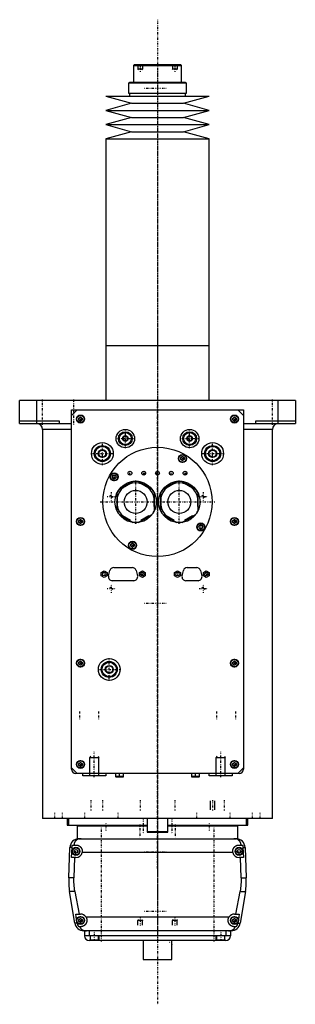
# Model space of a CAD drawing. Extents: x -120 to 120, y -136 to 719.
import ezdxf

# ---------------------------------------------------------------- set-up
doc = ezdxf.new("R2010")
doc.units = 0
doc.linetypes.add('CENTER', pattern=[1.5, 0.45, -0.5, 0.05, -0.5])
for name, color, linetype in [('AM_0', 7, 'CONTINUOUS'), ('AM_10', 7, 'CONTINUOUS'), ('AM_7', 7, 'CENTER')]:
    doc.layers.add(name, color=color, linetype=linetype)

msp = doc.modelspace()

# ---------------------------------------------------------------- linework, layer by layer
at = {"layer": 'AM_0', "color": 7, "linetype": 'CONTINUOUS'}
for p, q in [((-20, 680), (-21, 679)), ((-21, 679), (-21, 664.5)), ((-21, 679), (21, 679)), ((-20, 680), (20, 680)), ((21, 679), (20, 680)), ((21, 664.5), (21, 679)), ((-25.15, 664), (-25.15, 655)), ((-25.15, 664), (25.15, 664)), ((-24.35, 664.5), (-24.35, 664)), ((-24.35, 664.5), (24.35, 664.5)), ((24.35, 664), (24.35, 664.5)), ((25.15, 655), (25.15, 664)), ((-45, 652.5), (-22.5, 646.3)), ((-45, 652.5), (45, 652.5)), ((-25.15, 655), (25.15, 655)), ((-24.35, 655), (-24.35, 652.5)), ((22.5, 646.3), (45, 652.5)), ((24.35, 652.5), (24.35, 655)), ((-22.5, 646.3), (-45, 640.1)), ((-22.5, 646.3), (22.5, 646.3)), ((45, 640.1), (22.5, 646.3)), ((-45, 640.1), (-22.5, 633.9)), ((-45, 640.1), (45, 640.1)), ((-22.5, 633.9), (-45, 627.7)), ((-22.5, 633.9), (22.5, 633.9)), ((22.5, 633.9), (45, 640.1)), ((45, 627.7), (22.5, 633.9)), ((-45, 627.7), (-22.5, 621.5)), ((-45, 627.7), (45, 627.7)), ((22.5, 621.5), (45, 627.7)), ((-22.5, 621.5), (-45, 615.3)), ((-22.5, 621.5), (22.5, 621.5)), ((45, 615.3), (22.5, 621.5)), ((-45, 615.3), (-45, 435.75)), ((-45, 615.3), (45, 615.3)), ((45, 435.75), (45, 615.3)), ((-45, 435.75), (-45, 388)), ((-45, 435.75), (45, 435.75)), ((-45, 435.75), (0, 435.75)), ((45, 388), (45, 435.75)), ((-120, 368), (-120, 388)), ((120, 388), (-120, 388)), ((-105, 368), (-105, 388)), ((105, 368), (105, 388)), ((120, 388), (120, 368)), ((-70, 380), (-75, 375)), ((-75, 380), (75, 380)), ((-75, 68), (-75, 380)), ((75, 375), (70, 380)), ((75, 380), (75, 68)), ((-120, 370.5), (-85.5, 370.5)), ((-120, 368), (-75, 368)), ((-85.5, 370.5), (-85.5, 368)), ((-68.5, 372.87), (-67, 373.73)), ((-68.5, 371.13), (-68.5, 372.87)), ((-67, 370.27), (-68.5, 371.13)), ((-67, 373.73), (-65.5, 372.87)), ((-65.5, 371.13), (-67, 370.27)), ((-65.5, 372.87), (-65.5, 371.13)), ((65.5, 372.87), (67, 373.73)), ((65.5, 371.13), (65.5, 372.87)), ((67, 370.27), (65.5, 371.13)), ((67, 373.73), (68.5, 372.87)), ((68.5, 371.13), (67, 370.27)), ((68.5, 372.87), (68.5, 371.13)), ((74.98, 368), (120, 368)), ((85.5, 370.5), (120, 370.5)), ((85.5, 368), (85.5, 370.5)), ((-100, 363), (-100, 25)), ((-75, 363), (-100, 363)), ((100, 363), (75, 363)), ((100, 25), (100, 363)), ((20.25, 338.54), (21.75, 339.4)), ((20.25, 336.81), (20.25, 338.54)), ((21.75, 335.94), (20.25, 336.81)), ((21.75, 339.4), (23.25, 338.54)), ((23.25, 336.81), (21.75, 335.94)), ((23.25, 338.54), (23.25, 336.81)), ((-39.4, 321.75), (-38.54, 323.25)), ((-38.54, 320.25), (-39.4, 321.75)), ((-38.54, 323.25), (-36.81, 323.25)), ((-36.81, 320.25), (-38.54, 320.25)), ((-36.81, 323.25), (-35.94, 321.75)), ((-35.94, 321.75), (-36.81, 320.25)), ((-21.3, 317.73), (-33.2, 310.85)), ((-4.8, 310.85), (-16.7, 317.73)), ((16.7, 317.73), (4.8, 310.85)), ((33.2, 310.85), (21.3, 317.73)), ((-23.51, 315.87), (-30.49, 311.84)), ((-7.51, 311.84), (-14.49, 315.87)), ((14.49, 315.87), (7.51, 311.84)), ((30.49, 311.84), (23.51, 315.87)), ((-35.5, 306.88), (-35.5, 293.12)), ((-35, 304.03), (-35, 295.97)), ((-3, 295.97), (-3, 304.03)), ((-2.5, 293.12), (-2.5, 306.88)), ((2.5, 306.88), (2.5, 293.12)), ((3, 304.03), (3, 295.97)), ((35, 295.97), (35, 304.03)), ((35.5, 293.12), (35.5, 306.88)), ((-68.5, 283.87), (-67, 284.73)), ((-68.5, 282.13), (-68.5, 283.87)), ((-67, 284.73), (-65.5, 283.87)), ((-65.5, 283.87), (-65.5, 282.13)), ((-33.2, 289.15), (-21.3, 282.27)), ((-30.49, 288.16), (-23.51, 284.13)), ((-16.7, 282.27), (-4.8, 289.15)), ((-14.49, 284.13), (-7.51, 288.16)), ((4.8, 289.15), (16.7, 282.27)), ((7.51, 288.16), (14.49, 284.13)), ((21.3, 282.27), (33.2, 289.15)), ((23.51, 284.13), (30.49, 288.16)), ((65.5, 283.87), (67, 284.73)), ((65.5, 282.13), (65.5, 283.87)), ((67, 284.73), (68.5, 283.87)), ((68.5, 283.87), (68.5, 282.13)), ((-67, 281.27), (-68.5, 282.13)), ((-65.5, 282.13), (-67, 281.27)), ((35.94, 278.25), (36.81, 279.75)), ((36.81, 276.75), (35.94, 278.25)), ((36.81, 279.75), (38.54, 279.75)), ((38.54, 276.75), (36.81, 276.75)), ((38.54, 279.75), (39.4, 278.25)), ((39.4, 278.25), (38.54, 276.75)), ((67, 281.27), (65.5, 282.13)), ((68.5, 282.13), (67, 281.27)), ((-23.25, 263.19), (-21.75, 264.06)), ((-23.25, 261.46), (-23.25, 263.19)), ((-21.75, 260.6), (-23.25, 261.46)), ((-21.75, 264.06), (-20.25, 263.19)), ((-20.25, 261.46), (-21.75, 260.6)), ((-20.25, 263.19), (-20.25, 261.46)), ((-48.95, 238.74), (-46.45, 240.19)), ((-46.45, 240.19), (-43.95, 238.74)), ((-42.63, 235.87), (-41.42, 240.47)), ((-38.13, 243), (-21.87, 243)), ((-18.58, 240.47), (-17.37, 235.87)), ((-15.65, 238.74), (-13.15, 240.19)), ((-13.15, 240.19), (-10.65, 238.74)), ((14.9, 238.74), (17.4, 240.19)), ((17.4, 240.19), (19.9, 238.74)), ((21.37, 235.87), (22.58, 240.47)), ((25.87, 243), (34.13, 243)), ((37.42, 240.47), (38.63, 235.87)), ((40, 238.74), (42.5, 240.19)), ((42.5, 240.19), (45, 238.74)), ((-48.95, 235.86), (-48.95, 238.74)), ((-46.45, 234.41), (-48.95, 235.86)), ((-43.95, 235.86), (-46.45, 234.41)), ((-43.95, 238.74), (-43.95, 235.86)), ((-20.66, 231.6), (-39.34, 231.6)), ((-15.65, 235.86), (-15.65, 238.74)), ((-13.15, 234.41), (-15.65, 235.86)), ((-10.65, 235.86), (-13.15, 234.41)), ((-10.65, 238.74), (-10.65, 235.86)), ((14.9, 235.86), (14.9, 238.74)), ((17.4, 234.41), (14.9, 235.86)), ((19.9, 235.86), (17.4, 234.41)), ((19.9, 238.74), (19.9, 235.86)), ((35.34, 231.6), (24.66, 231.6)), ((40, 235.86), (40, 238.74)), ((42.5, 234.41), (40, 235.86)), ((45, 235.86), (42.5, 234.41)), ((45, 238.74), (45, 235.86)), ((-68.5, 160.87), (-67, 161.73)), ((-68.5, 159.13), (-68.5, 160.87)), ((-67, 158.27), (-68.5, 159.13)), ((-67, 161.73), (-65.5, 160.87)), ((-65.5, 159.13), (-67, 158.27)), ((-65.5, 160.87), (-65.5, 159.13)), ((65.5, 160.87), (67, 161.73)), ((65.5, 159.13), (65.5, 160.87)), ((67, 158.27), (65.5, 159.13)), ((67, 161.73), (68.5, 160.87)), ((68.5, 159.13), (67, 158.27)), ((68.5, 160.87), (68.5, 159.13)), ((-75, 69), (-70, 64)), ((-68.5, 72.87), (-67, 73.73)), ((-68.5, 71.13), (-68.5, 72.87)), ((-67, 70.27), (-68.5, 71.13)), ((-67, 73.73), (-65.5, 72.87)), ((-65.5, 71.13), (-67, 70.27)), ((-65.5, 72.87), (-65.5, 71.13)), ((65.5, 72.87), (67, 73.73)), ((65.5, 71.13), (65.5, 72.87)), ((67, 70.27), (65.5, 71.13)), ((67, 73.73), (68.5, 72.87)), ((68.5, 71.13), (67, 70.27)), ((68.5, 72.87), (68.5, 71.13)), ((70, 64), (75, 69)), ((71, 64), (-71, 64)), ((-65, 62), (-65, 64)), ((-45, 62), (-65, 62)), ((-45, 64), (-45, 62)), ((-36.5, 64), (-36.5, 61.4)), ((-36.5, 61.4), (-36.1, 61)), ((-29.5, 61.4), (-36.5, 61.4)), ((-29.9, 61), (-36.1, 61)), ((-29.9, 61), (-29.5, 61.4)), ((-29.5, 61.4), (-29.5, 64)), ((29.5, 64), (29.5, 61.4)), ((29.5, 61.4), (29.9, 61)), ((36.5, 61.4), (29.5, 61.4)), ((36.1, 61), (29.9, 61)), ((36.1, 61), (36.5, 61.4)), ((36.5, 61.4), (36.5, 64)), ((45, 62), (45, 64)), ((65, 62), (45, 62)), ((65, 64), (65, 62)), ((100, 25), (-100, 25)), ((-88.79, 25.01), (-88.79, 25)), ((-78.5, 25), (-78.5, 19.2)), ((-78.5, 19.7), (-77.56, 19.7)), ((-78.5, 19.2), (-77.56, 19.2)), ((-77.5, 25), (-77.5, 19)), ((-9.01, 19), (-77.5, 19)), ((-70, 18.5), (-70, 7.5)), ((-9.01, 18.5), (-70, 18.5)), ((-55, 19), (-55, 18.5)), ((-40.35, 25), (-40.35, 25)), ((-9, 25), (-9, 13.4)), ((9, 13.4), (9, 25)), ((77.5, 19), (9.01, 19)), ((70, 18.5), (9.01, 18.5)), ((40.35, 25), (40.35, 25)), ((55, 18.5), (55, 19)), ((70, 7.5), (70, 18.5)), ((77.5, 19), (77.5, 25)), ((77.56, 19.7), (78.5, 19.7)), ((77.56, 19.2), (78.5, 19.2)), ((78.5, 19.2), (78.5, 25)), ((88.79, 25), (88.79, 25.01)), ((-9, 13.4), (-8.6, 13)), ((9, 13.4), (-9, 13.4)), ((8.6, 13), (-8.6, 13)), ((8.6, 13), (9, 13.4)), ((-73.97, 2), (-71, 2)), ((-68.3, 7.5), (-70, 7.5)), ((-68.3, 7.5), (68.3, 7.5)), ((70, 7.5), (66.56, 7.5)), ((71, 2), (73.97, 2)), ((-77.28, -26.54), (-76.29, -0.2)), ((-74.4, -0.2), (-76.29, -0.2)), ((-74.75, -9), (-74.4, -0.2)), ((-72.5, -2.63), (-71, -1.77)), ((-72.5, -4.37), (-72.5, -2.63)), ((-71, -5.23), (-72.5, -4.37)), ((-71, -1.77), (-69.5, -2.63)), ((-69.5, -4.37), (-71, -5.23)), ((-69.5, -2.63), (-69.5, -4.37)), ((65.59, -4.5), (-65.59, -4.5)), ((69.5, -2.63), (71, -1.77)), ((69.5, -4.37), (69.5, -2.63)), ((71, -5.23), (69.5, -4.37)), ((71, -1.77), (72.5, -2.63)), ((72.5, -4.37), (71, -5.23)), ((72.5, -2.63), (72.5, -4.37)), ((74.4, -0.2), (76.29, -0.2)), ((74.4, -0.2), (74.75, -9)), ((76.29, -0.2), (77.28, -26.54)), ((-71, -9), (-74.75, -9)), ((-72.2, -9), (-72.97, -26.54)), ((74.75, -9), (71, -9)), ((72.97, -26.54), (72.2, -9)), ((-72.97, -26.54), (-77.28, -26.54)), ((72.97, -26.54), (77.28, -26.54)), ((-72.1, -65.78), (-76.54, -38.4)), ((-72.1, -38.4), (-76.54, -38.4)), ((-72.1, -38.4), (-68.19, -58)), ((68.19, -58), (72.1, -38.4)), ((72.1, -38.4), (76.54, -38.4)), ((76.54, -38.4), (72.1, -65.78)), ((-70.39, -62.62), (-71.21, -58)), ((-71.21, -58), (-67, -58)), ((67, -58), (71.21, -58)), ((71.21, -58), (70.39, -62.62)), ((-69.82, -65.78), (-72.1, -65.78)), ((-69.82, -65.78), (-69.87, -65.5)), ((-68.5, -62.63), (-67, -61.77)), ((-68.5, -64.37), (-68.5, -62.63)), ((-67, -65.23), (-68.5, -64.37)), ((-67, -61.77), (-65.5, -62.63)), ((-65.5, -64.37), (-67, -65.23)), ((-65.5, -62.63), (-65.5, -64.37)), ((-62.39, -60.5), (62.39, -60.5)), ((65.5, -62.63), (67, -61.77)), ((65.5, -64.37), (65.5, -62.63)), ((67, -65.23), (65.5, -64.37)), ((67, -61.77), (68.5, -62.63)), ((68.5, -64.37), (67, -65.23)), ((68.5, -62.63), (68.5, -64.37)), ((69.87, -65.5), (69.82, -65.78)), ((69.82, -65.78), (72.1, -65.78)), ((-67, -69), (-68.39, -69)), ((64.2, -72.5), (-64.2, -72.5)), ((-63.5, -72.5), (-63.5, -77)), ((-63.5, -76.5), (-51, -76.5)), ((-59.5, -72.5), (-59.5, -76.5)), ((-58.5, -76.5), (-58.5, -80.5)), ((-51.5, -80.5), (-51.5, -76.5)), ((-51, -76.5), (-51, -81)), ((51, -81), (51, -76.5)), ((51, -76.5), (63.5, -76.5)), ((51.5, -76.5), (51.5, -80.5)), ((58.5, -80.5), (58.5, -76.5)), ((59.5, -72.5), (59.5, -76.5)), ((63.5, -72.5), (63.5, -77)), ((68.39, -69), (67, -69)), ((59.5, -81), (-59.5, -81)), ((-58.5, -80.5), (-51.5, -80.5)), ((-55, -81), (-55, -80.5)), ((51, -77), (-51, -77)), ((-12.5, -81), (-12.5, -97.5)), ((12.43, -81.11), (12.42, -81.25)), ((12.45, -84.14), (12.47, -84.29)), ((12.49, -84.42), (12.49, -84.46)), ((12.5, -97.5), (12.5, -84.5)), ((51.5, -80.5), (58.5, -80.5)), ((55, -81), (55, -80.5)), ((-12.5, -97.5), (12.5, -97.5))]:
    msp.add_line(p, q, dxfattribs=at)
for points in [[(-74.4, -0.2, 0), (-74.39, -0.14, 0), (-74.39, -0.02, 0), (-74.38, 0.1, 0), (-74.37, 0.16, 0), (-74.37, 0.23, 0), (-74.35, 0.35, 0), (-74.34, 0.47, 0), (-74.32, 0.6, 0), (-74.3, 0.72, 0), (-74.28, 0.85, 0), (-74.27, 0.91, 0), (-74.26, 0.97, 0), (-74.23, 1.1, 0), (-74.2, 1.22, 0), (-74.17, 1.34, 0), (-74.14, 1.47, 0), (-74.1, 1.59, 0), (-74.09, 1.65, 0), (-74.07, 1.71, 0), (-74.03, 1.83, 0), (-73.99, 1.94, 0), (-73.97, 2, 0)], [(-66.56, 7.5, 0), (-66.61, 7.5, 0), (-66.7, 7.5, 0), (-66.8, 7.5, 0), (-66.84, 7.5, 0), (-66.89, 7.49, 0), (-66.98, 7.49, 0), (-67.08, 7.49, 0), (-67.17, 7.48, 0), (-67.26, 7.47, 0), (-67.35, 7.47, 0), (-67.4, 7.46, 0), (-67.45, 7.46, 0), (-67.54, 7.45, 0), (-67.63, 7.44, 0), (-67.72, 7.42, 0), (-67.82, 7.41, 0), (-67.91, 7.4, 0), (-67.95, 7.39, 0), (-68, 7.38, 0), (-68.09, 7.37, 0), (-68.18, 7.35, 0), (-68.23, 7.34, 0), (-68.27, 7.33, 0), (-68.36, 7.31, 0), (-68.45, 7.29, 0), (-68.49, 7.28, 0), (-68.53, 7.27, 0), (-68.62, 7.24, 0), (-68.71, 7.22, 0), (-68.79, 7.2, 0), (-68.88, 7.17, 0), (-68.96, 7.14, 0), (-69, 7.13, 0), (-69.04, 7.11, 0), (-69.13, 7.08, 0), (-69.21, 7.05, 0), (-69.29, 7.02, 0), (-69.37, 6.99, 0), (-69.45, 6.96, 0), (-69.49, 6.94, 0), (-69.53, 6.92, 0), (-69.6, 6.89, 0), (-69.68, 6.85, 0), (-69.76, 6.81, 0), (-69.83, 6.77, 0), (-69.91, 6.74, 0), (-69.94, 6.72, 0), (-69.98, 6.69, 0), (-70.05, 6.65, 0), (-70.12, 6.61, 0), (-70.19, 6.57, 0), (-70.26, 6.52, 0), (-70.33, 6.48, 0), (-70.37, 6.46, 0), (-70.4, 6.43, 0), (-70.47, 6.39, 0), (-70.53, 6.34, 0), (-70.6, 6.29, 0), (-70.66, 6.24, 0), (-70.72, 6.19, 0), (-70.75, 6.17, 0), (-70.78, 6.14, 0), (-70.84, 6.09, 0), (-70.9, 6.04, 0), (-70.93, 6.01, 0), (-70.96, 5.98, 0), (-71.02, 5.93, 0), (-71.08, 5.87, 0), (-71.1, 5.85, 0), (-71.13, 5.82, 0), (-71.19, 5.76, 0), (-71.24, 5.71, 0), (-71.29, 5.65, 0), (-71.34, 5.59, 0), (-71.4, 5.53, 0), (-71.42, 5.5, 0), (-71.45, 5.47, 0), (-71.5, 5.41, 0), (-71.54, 5.35, 0), (-71.59, 5.28, 0), (-71.64, 5.22, 0), (-71.68, 5.16, 0), (-71.71, 5.12, 0), (-71.73, 5.09, 0), (-71.77, 5.02, 0), (-71.82, 4.96, 0), (-71.86, 4.89, 0), (-71.9, 4.82, 0), (-71.94, 4.75, 0), (-71.96, 4.72, 0), (-71.98, 4.68, 0), (-72.02, 4.61, 0), (-72.06, 4.54, 0), (-72.1, 4.46, 0), (-72.13, 4.39, 0), (-72.17, 4.32, 0), (-72.18, 4.28, 0), (-72.2, 4.24, 0), (-72.24, 4.16, 0), (-72.27, 4.09, 0), (-72.3, 4.01, 0), (-72.33, 3.93, 0), (-72.36, 3.85, 0), (-72.37, 3.81, 0), (-72.39, 3.77, 0), (-72.42, 3.69, 0), (-72.44, 3.61, 0), (-72.46, 3.57, 0), (-72.47, 3.52, 0), (-72.49, 3.44, 0), (-72.52, 3.36, 0), (-72.53, 3.32, 0), (-72.54, 3.27, 0), (-72.56, 3.19, 0), (-72.58, 3.1, 0), (-72.6, 3.02, 0), (-72.62, 2.93, 0), (-72.63, 2.84, 0), (-72.64, 2.8, 0), (-72.65, 2.76, 0), (-72.66, 2.67, 0), (-72.68, 2.58, 0), (-72.72, 2.27, 0), (-72.74, 2, 0)], [(-71, 2, 0), (-70.96, 2, 0), (-70.87, 2, 0), (-70.78, 2, 0), (-70.73, 1.99, 0), (-70.69, 1.99, 0), (-70.6, 1.99, 0), (-70.51, 1.98, 0), (-70.42, 1.97, 0), (-70.33, 1.96, 0), (-70.24, 1.95, 0), (-70.19, 1.94, 0), (-70.15, 1.93, 0), (-70.06, 1.92, 0), (-69.97, 1.9, 0), (-69.88, 1.88, 0), (-69.79, 1.86, 0), (-69.7, 1.84, 0), (-69.65, 1.83, 0), (-69.61, 1.82, 0), (-69.52, 1.8, 0), (-69.43, 1.77, 0), (-69.38, 1.76, 0), (-69.34, 1.74, 0), (-69.25, 1.72, 0), (-69.17, 1.69, 0), (-69.12, 1.67, 0), (-69.08, 1.65, 0), (-68.99, 1.62, 0), (-68.91, 1.59, 0), (-68.82, 1.55, 0), (-68.74, 1.51, 0), (-68.66, 1.48, 0), (-68.61, 1.46, 0), (-68.57, 1.44, 0), (-68.49, 1.39, 0), (-68.41, 1.35, 0), (-68.33, 1.31, 0), (-68.25, 1.26, 0), (-68.17, 1.22, 0), (-68.14, 1.2, 0), (-68.1, 1.17, 0), (-68.02, 1.12, 0), (-67.95, 1.07, 0), (-67.87, 1.02, 0), (-67.8, 0.97, 0), (-67.73, 0.92, 0), (-67.69, 0.89, 0), (-67.66, 0.87, 0), (-67.59, 0.81, 0), (-67.52, 0.76, 0), (-67.45, 0.7, 0), (-67.39, 0.65, 0), (-67.32, 0.59, 0), (-67.29, 0.56, 0), (-67.26, 0.53, 0), (-67.2, 0.47, 0), (-67.14, 0.41, 0), (-67.08, 0.35, 0), (-67.02, 0.29, 0), (-66.96, 0.23, 0), (-66.93, 0.2, 0), (-66.9, 0.17, 0), (-66.84, 0.1, 0), (-66.79, 0.04, 0), (-66.76, 0, 0), (-66.73, -0.03, 0), (-66.68, -0.1, 0), (-66.62, -0.17, 0), (-66.6, -0.2, 0), (-66.57, -0.24, 0), (-66.52, -0.31, 0), (-66.47, -0.38, 0), (-66.42, -0.45, 0), (-66.37, -0.53, 0), (-66.32, -0.6, 0), (-66.3, -0.64, 0), (-66.28, -0.68, 0), (-66.23, -0.76, 0), (-66.19, -0.83, 0), (-66.15, -0.91, 0), (-66.11, -0.99, 0), (-66.06, -1.07, 0), (-66.05, -1.11, 0), (-66.03, -1.15, 0), (-65.99, -1.23, 0), (-65.95, -1.32, 0), (-65.92, -1.4, 0), (-65.88, -1.48, 0), (-65.85, -1.57, 0), (-65.84, -1.61, 0), (-65.82, -1.65, 0), (-65.79, -1.74, 0), (-65.76, -1.82, 0), (-65.74, -1.91, 0), (-65.71, -1.99, 0), (-65.69, -2.08, 0), (-65.68, -2.12, 0), (-65.66, -2.17, 0), (-65.64, -2.25, 0), (-65.62, -2.34, 0), (-65.61, -2.43, 0), (-65.59, -2.52, 0), (-65.57, -2.6, 0), (-65.57, -2.65, 0), (-65.56, -2.69, 0), (-65.55, -2.78, 0), (-65.54, -2.87, 0), (-65.53, -2.91, 0), (-65.53, -2.96, 0), (-65.52, -3.04, 0), (-65.51, -3.13, 0), (-65.51, -3.18, 0), (-65.51, -3.22, 0), (-65.5, -3.31, 0), (-65.5, -3.39, 0), (-65.5, -3.48, 0), (-65.5, -3.57, 0), (-65.5, -3.65, 0), (-65.5, -3.7, 0), (-65.51, -3.74, 0), (-65.51, -3.83, 0), (-65.52, -3.92, 0), (-65.52, -4.01, 0), (-65.53, -4.1, 0), (-65.54, -4.19, 0), (-65.55, -4.23, 0), (-65.55, -4.28, 0), (-65.57, -4.37, 0), (-65.58, -4.46, 0), (-65.59, -4.5, 0)], [(65.59, -4.5, 0), (65.58, -4.46, 0), (65.57, -4.37, 0), (65.55, -4.28, 0), (65.55, -4.23, 0), (65.54, -4.19, 0), (65.53, -4.1, 0), (65.52, -4.01, 0), (65.52, -3.92, 0), (65.51, -3.83, 0), (65.51, -3.74, 0), (65.5, -3.7, 0), (65.5, -3.65, 0), (65.5, -3.57, 0), (65.5, -3.48, 0), (65.5, -3.39, 0), (65.5, -3.31, 0), (65.51, -3.22, 0), (65.51, -3.18, 0), (65.51, -3.13, 0), (65.52, -3.04, 0), (65.53, -2.96, 0), (65.53, -2.91, 0), (65.54, -2.87, 0), (65.55, -2.78, 0), (65.56, -2.69, 0), (65.57, -2.65, 0), (65.57, -2.6, 0), (65.59, -2.52, 0), (65.61, -2.43, 0), (65.62, -2.34, 0), (65.64, -2.25, 0), (65.66, -2.17, 0), (65.68, -2.12, 0), (65.69, -2.08, 0), (65.71, -1.99, 0), (65.74, -1.91, 0), (65.76, -1.82, 0), (65.79, -1.74, 0), (65.82, -1.65, 0), (65.84, -1.61, 0), (65.85, -1.57, 0), (65.88, -1.48, 0), (65.92, -1.4, 0), (65.95, -1.32, 0), (65.99, -1.23, 0), (66.03, -1.15, 0), (66.05, -1.11, 0), (66.06, -1.07, 0), (66.11, -0.99, 0), (66.15, -0.91, 0), (66.19, -0.83, 0), (66.23, -0.76, 0), (66.28, -0.68, 0), (66.3, -0.64, 0), (66.32, -0.6, 0), (66.37, -0.53, 0), (66.42, -0.45, 0), (66.47, -0.38, 0), (66.52, -0.31, 0), (66.57, -0.24, 0), (66.6, -0.2, 0), (66.62, -0.17, 0), (66.68, -0.1, 0), (66.73, -0.03, 0), (66.76, 0, 0), (66.79, 0.04, 0), (66.84, 0.1, 0), (66.9, 0.17, 0), (66.93, 0.2, 0), (66.96, 0.23, 0), (67.02, 0.29, 0), (67.08, 0.35, 0), (67.14, 0.41, 0), (67.2, 0.47, 0), (67.26, 0.53, 0), (67.29, 0.56, 0), (67.32, 0.59, 0), (67.39, 0.65, 0), (67.45, 0.7, 0), (67.52, 0.76, 0), (67.59, 0.81, 0), (67.66, 0.87, 0), (67.69, 0.89, 0), (67.73, 0.92, 0), (67.8, 0.97, 0), (67.87, 1.02, 0), (67.95, 1.07, 0), (68.02, 1.12, 0), (68.1, 1.17, 0), (68.14, 1.2, 0), (68.17, 1.22, 0), (68.25, 1.26, 0), (68.33, 1.31, 0), (68.41, 1.35, 0), (68.49, 1.39, 0), (68.57, 1.44, 0), (68.61, 1.46, 0), (68.66, 1.48, 0), (68.74, 1.51, 0), (68.82, 1.55, 0), (68.91, 1.59, 0), (68.99, 1.62, 0), (69.08, 1.65, 0), (69.12, 1.67, 0), (69.17, 1.69, 0), (69.25, 1.72, 0), (69.34, 1.74, 0), (69.38, 1.76, 0), (69.43, 1.77, 0), (69.52, 1.8, 0), (69.61, 1.82, 0), (69.65, 1.83, 0), (69.7, 1.84, 0), (69.79, 1.86, 0), (69.88, 1.88, 0), (69.97, 1.9, 0), (70.06, 1.92, 0), (70.15, 1.93, 0), (70.19, 1.94, 0), (70.24, 1.95, 0), (70.33, 1.96, 0), (70.42, 1.97, 0), (70.51, 1.98, 0), (70.6, 1.99, 0), (70.69, 1.99, 0), (70.73, 1.99, 0), (70.78, 2, 0), (70.87, 2, 0), (70.96, 2, 0), (71, 2, 0)], [(72.74, 2, 0), (72.74, 2.05, 0), (72.73, 2.14, 0), (72.72, 2.23, 0), (72.72, 2.27, 0), (72.71, 2.32, 0), (72.7, 2.41, 0), (72.69, 2.5, 0), (72.68, 2.59, 0), (72.66, 2.68, 0), (72.65, 2.76, 0), (72.64, 2.81, 0), (72.63, 2.85, 0), (72.61, 2.94, 0), (72.6, 3.03, 0), (72.58, 3.11, 0), (72.56, 3.2, 0), (72.54, 3.28, 0), (72.52, 3.33, 0), (72.51, 3.37, 0), (72.49, 3.45, 0), (72.46, 3.53, 0), (72.45, 3.58, 0), (72.44, 3.62, 0), (72.41, 3.7, 0), (72.39, 3.78, 0), (72.37, 3.82, 0), (72.36, 3.86, 0), (72.33, 3.94, 0), (72.3, 4.01, 0), (72.27, 4.09, 0), (72.23, 4.17, 0), (72.2, 4.24, 0), (72.18, 4.28, 0), (72.17, 4.32, 0), (72.13, 4.39, 0), (72.1, 4.46, 0), (72.06, 4.54, 0), (72.02, 4.61, 0), (71.98, 4.68, 0), (71.96, 4.71, 0), (71.94, 4.75, 0), (71.9, 4.82, 0), (71.86, 4.89, 0), (71.82, 4.95, 0), (71.78, 5.02, 0), (71.73, 5.08, 0), (71.71, 5.12, 0), (71.69, 5.15, 0), (71.64, 5.21, 0), (71.6, 5.28, 0), (71.55, 5.34, 0), (71.5, 5.4, 0), (71.45, 5.46, 0), (71.43, 5.49, 0), (71.4, 5.52, 0), (71.35, 5.58, 0), (71.3, 5.64, 0), (71.25, 5.7, 0), (71.19, 5.75, 0), (71.14, 5.81, 0), (71.11, 5.84, 0), (71.08, 5.87, 0), (71.03, 5.92, 0), (70.97, 5.98, 0), (70.94, 6, 0), (70.91, 6.03, 0), (70.85, 6.08, 0), (70.79, 6.13, 0), (70.76, 6.16, 0), (70.73, 6.18, 0), (70.67, 6.23, 0), (70.6, 6.28, 0), (70.54, 6.33, 0), (70.47, 6.38, 0), (70.41, 6.43, 0), (70.37, 6.45, 0), (70.34, 6.47, 0), (70.27, 6.52, 0), (70.2, 6.56, 0), (70.13, 6.61, 0), (70.06, 6.65, 0), (69.99, 6.69, 0), (69.95, 6.71, 0), (69.91, 6.73, 0), (69.84, 6.77, 0), (69.76, 6.81, 0), (69.69, 6.85, 0), (69.61, 6.88, 0), (69.53, 6.92, 0), (69.5, 6.94, 0), (69.46, 6.95, 0), (69.38, 6.99, 0), (69.3, 7.02, 0), (69.22, 7.05, 0), (69.13, 7.08, 0), (69.05, 7.11, 0), (69.01, 7.13, 0), (68.97, 7.14, 0), (68.89, 7.17, 0), (68.8, 7.19, 0), (68.72, 7.22, 0), (68.63, 7.24, 0), (68.54, 7.27, 0), (68.5, 7.28, 0), (68.46, 7.29, 0), (68.37, 7.31, 0), (68.28, 7.33, 0), (68.23, 7.34, 0), (68.19, 7.35, 0), (68.1, 7.36, 0), (68.01, 7.38, 0), (67.96, 7.39, 0), (67.91, 7.4, 0), (67.82, 7.41, 0), (67.73, 7.42, 0), (67.64, 7.44, 0), (67.55, 7.45, 0), (67.45, 7.46, 0), (67.41, 7.46, 0), (67.36, 7.47, 0), (67.27, 7.47, 0), (67.17, 7.48, 0), (67.08, 7.49, 0), (66.99, 7.49, 0), (66.89, 7.49, 0), (66.85, 7.5, 0), (66.8, 7.5, 0), (66.7, 7.5, 0), (66.61, 7.5, 0), (66.56, 7.5, 0)], [(73.97, 2, 0), (73.99, 1.94, 0), (74.03, 1.83, 0), (74.07, 1.71, 0), (74.09, 1.65, 0), (74.1, 1.59, 0), (74.14, 1.47, 0), (74.17, 1.34, 0), (74.2, 1.22, 0), (74.23, 1.1, 0), (74.26, 0.97, 0), (74.27, 0.91, 0), (74.28, 0.85, 0), (74.3, 0.72, 0), (74.32, 0.6, 0), (74.34, 0.47, 0), (74.35, 0.35, 0), (74.37, 0.23, 0), (74.37, 0.16, 0), (74.38, 0.1, 0), (74.39, -0.02, 0), (74.39, -0.14, 0), (74.4, -0.2, 0)], [(-72.97, -26.54, 0), (-72.99, -26.87, 0), (-73.01, -27.51, 0), (-73.02, -28.16, 0), (-73.02, -28.47, 0), (-73.02, -28.79, 0), (-73.02, -29.43, 0), (-73, -30.07, 0), (-72.98, -30.72, 0), (-72.96, -31.37, 0), (-72.92, -32.03, 0), (-72.9, -32.36, 0), (-72.87, -32.69, 0), (-72.82, -33.35, 0), (-72.75, -34.02, 0), (-72.68, -34.69, 0), (-72.59, -35.36, 0), (-72.5, -36.04, 0), (-72.45, -36.38, 0), (-72.4, -36.71, 0), (-72.29, -37.39, 0), (-72.17, -38.06, 0), (-72.1, -38.4, 0)], [(72.1, -38.4, 0), (72.17, -38.06, 0), (72.29, -37.39, 0), (72.4, -36.71, 0), (72.45, -36.38, 0), (72.5, -36.04, 0), (72.59, -35.36, 0), (72.68, -34.69, 0), (72.75, -34.02, 0), (72.82, -33.35, 0), (72.87, -32.69, 0), (72.9, -32.36, 0), (72.92, -32.03, 0), (72.96, -31.37, 0), (72.98, -30.72, 0), (73, -30.07, 0), (73.02, -29.43, 0), (73.02, -28.79, 0), (73.02, -28.47, 0), (73.02, -28.16, 0), (73.01, -27.51, 0), (72.99, -26.87, 0), (72.97, -26.54, 0)], [(-68.39, -69, 0), (-68.45, -68.92, 0), (-68.56, -68.77, 0), (-68.67, -68.61, 0), (-68.72, -68.53, 0), (-68.77, -68.45, 0), (-68.88, -68.28, 0), (-68.98, -68.11, 0), (-69.07, -67.93, 0), (-69.17, -67.75, 0), (-69.26, -67.57, 0), (-69.3, -67.47, 0), (-69.34, -67.38, 0), (-69.42, -67.19, 0), (-69.49, -67.01, 0), (-69.55, -66.83, 0), (-69.61, -66.65, 0), (-69.66, -66.46, 0), (-69.69, -66.37, 0), (-69.71, -66.27, 0), (-69.76, -66.08, 0), (-69.8, -65.88, 0), (-69.82, -65.78, 0)], [(-62.39, -60.5, 0), (-62.36, -60.55, 0), (-62.3, -60.65, 0), (-62.24, -60.74, 0), (-62.21, -60.79, 0), (-62.18, -60.84, 0), (-62.13, -60.95, 0), (-62.08, -61.05, 0), (-62.03, -61.15, 0), (-61.98, -61.26, 0), (-61.93, -61.36, 0), (-61.91, -61.41, 0), (-61.89, -61.47, 0), (-61.85, -61.57, 0), (-61.81, -61.68, 0), (-61.77, -61.79, 0), (-61.74, -61.9, 0), (-61.71, -62.01, 0), (-61.69, -62.06, 0), (-61.68, -62.12, 0), (-61.65, -62.23, 0), (-61.62, -62.34, 0), (-61.61, -62.39, 0), (-61.6, -62.45, 0), (-61.58, -62.56, 0), (-61.56, -62.66, 0), (-61.56, -62.72, 0), (-61.55, -62.77, 0), (-61.53, -62.88, 0), (-61.52, -62.99, 0), (-61.51, -63.1, 0), (-61.51, -63.21, 0), (-61.5, -63.31, 0), (-61.5, -63.37, 0), (-61.5, -63.42, 0), (-61.5, -63.52, 0), (-61.5, -63.63, 0), (-61.5, -63.73, 0), (-61.51, -63.84, 0), (-61.52, -63.95, 0), (-61.52, -64, 0), (-61.53, -64.05, 0), (-61.54, -64.16, 0), (-61.55, -64.26, 0), (-61.57, -64.37, 0), (-61.59, -64.47, 0), (-61.61, -64.58, 0), (-61.62, -64.63, 0), (-61.63, -64.69, 0), (-61.65, -64.79, 0), (-61.68, -64.9, 0), (-61.71, -65, 0), (-61.74, -65.1, 0), (-61.77, -65.21, 0), (-61.79, -65.26, 0), (-61.81, -65.31, 0), (-61.84, -65.41, 0), (-61.88, -65.51, 0), (-61.92, -65.61, 0), (-61.96, -65.71, 0), (-62.01, -65.81, 0), (-62.03, -65.86, 0), (-62.05, -65.9, 0), (-62.1, -66, 0), (-62.15, -66.1, 0), (-62.18, -66.14, 0), (-62.2, -66.19, 0), (-62.26, -66.28, 0), (-62.31, -66.37, 0), (-62.34, -66.42, 0), (-62.37, -66.46, 0), (-62.43, -66.55, 0), (-62.49, -66.64, 0), (-62.55, -66.73, 0), (-62.61, -66.81, 0), (-62.67, -66.9, 0), (-62.71, -66.94, 0), (-62.74, -66.98, 0), (-62.81, -67.06, 0), (-62.87, -67.14, 0), (-62.94, -67.21, 0), (-63.01, -67.29, 0), (-63.09, -67.36, 0), (-63.12, -67.4, 0), (-63.16, -67.44, 0), (-63.23, -67.51, 0), (-63.31, -67.58, 0), (-63.38, -67.64, 0), (-63.46, -67.71, 0), (-63.55, -67.78, 0), (-63.59, -67.81, 0), (-63.63, -67.85, 0), (-63.71, -67.91, 0), (-63.8, -67.97, 0), (-63.89, -68.04, 0), (-63.98, -68.1, 0), (-64.07, -68.15, 0), (-64.12, -68.18, 0), (-64.16, -68.21, 0), (-64.26, -68.27, 0), (-64.36, -68.32, 0), (-64.45, -68.37, 0), (-64.55, -68.43, 0), (-64.65, -68.47, 0), (-64.7, -68.5, 0), (-64.76, -68.52, 0), (-64.86, -68.57, 0), (-64.96, -68.61, 0), (-65.02, -68.63, 0), (-65.07, -68.65, 0), (-65.17, -68.69, 0), (-65.28, -68.72, 0), (-65.34, -68.74, 0), (-65.39, -68.76, 0), (-65.5, -68.79, 0), (-65.61, -68.82, 0), (-65.72, -68.85, 0), (-65.83, -68.87, 0), (-65.94, -68.9, 0), (-66, -68.91, 0), (-66.05, -68.92, 0), (-66.16, -68.94, 0), (-66.27, -68.95, 0), (-66.39, -68.97, 0), (-66.5, -68.98, 0), (-66.61, -68.99, 0), (-66.67, -68.99, 0), (-66.72, -68.99, 0), (-66.83, -69, 0), (-66.94, -69, 0), (-67, -69, 0)], [(67, -69, 0), (66.94, -69, 0), (66.83, -69, 0), (66.72, -68.99, 0), (66.67, -68.99, 0), (66.61, -68.99, 0), (66.5, -68.98, 0), (66.39, -68.97, 0), (66.27, -68.95, 0), (66.16, -68.94, 0), (66.05, -68.92, 0), (66, -68.91, 0), (65.94, -68.9, 0), (65.83, -68.87, 0), (65.72, -68.85, 0), (65.61, -68.82, 0), (65.5, -68.79, 0), (65.39, -68.76, 0), (65.34, -68.74, 0), (65.28, -68.72, 0), (65.17, -68.69, 0), (65.07, -68.65, 0), (65.02, -68.63, 0), (64.96, -68.61, 0), (64.86, -68.57, 0), (64.76, -68.52, 0), (64.7, -68.5, 0), (64.65, -68.47, 0), (64.55, -68.43, 0), (64.45, -68.37, 0), (64.36, -68.32, 0), (64.26, -68.27, 0), (64.16, -68.21, 0), (64.12, -68.18, 0), (64.07, -68.15, 0), (63.98, -68.1, 0), (63.89, -68.04, 0), (63.8, -67.97, 0), (63.71, -67.91, 0), (63.63, -67.85, 0), (63.59, -67.81, 0), (63.55, -67.78, 0), (63.46, -67.71, 0), (63.38, -67.64, 0), (63.31, -67.58, 0), (63.23, -67.51, 0), (63.16, -67.44, 0), (63.12, -67.4, 0), (63.09, -67.36, 0), (63.01, -67.29, 0), (62.94, -67.21, 0), (62.87, -67.14, 0), (62.81, -67.06, 0), (62.74, -66.98, 0), (62.71, -66.94, 0), (62.67, -66.9, 0), (62.61, -66.81, 0), (62.55, -66.73, 0), (62.49, -66.64, 0), (62.43, -66.55, 0), (62.37, -66.46, 0), (62.34, -66.42, 0), (62.31, -66.37, 0), (62.26, -66.28, 0), (62.2, -66.19, 0), (62.18, -66.14, 0), (62.15, -66.1, 0), (62.1, -66, 0), (62.05, -65.9, 0), (62.03, -65.86, 0), (62.01, -65.81, 0), (61.96, -65.71, 0), (61.92, -65.61, 0), (61.88, -65.51, 0), (61.84, -65.41, 0), (61.81, -65.31, 0), (61.79, -65.26, 0), (61.77, -65.21, 0), (61.74, -65.1, 0), (61.71, -65, 0), (61.68, -64.9, 0), (61.65, -64.79, 0), (61.63, -64.69, 0), (61.62, -64.63, 0), (61.61, -64.58, 0), (61.59, -64.47, 0), (61.57, -64.37, 0), (61.55, -64.26, 0), (61.54, -64.16, 0), (61.53, -64.05, 0), (61.52, -64, 0), (61.52, -63.95, 0), (61.51, -63.84, 0), (61.5, -63.73, 0), (61.5, -63.63, 0), (61.5, -63.52, 0), (61.5, -63.42, 0), (61.5, -63.37, 0), (61.5, -63.31, 0), (61.51, -63.21, 0), (61.51, -63.1, 0), (61.52, -62.99, 0), (61.53, -62.88, 0), (61.55, -62.77, 0), (61.56, -62.72, 0), (61.56, -62.66, 0), (61.58, -62.56, 0), (61.6, -62.45, 0), (61.61, -62.39, 0), (61.62, -62.34, 0), (61.65, -62.23, 0), (61.68, -62.12, 0), (61.69, -62.06, 0), (61.71, -62.01, 0), (61.74, -61.9, 0), (61.77, -61.79, 0), (61.81, -61.68, 0), (61.85, -61.57, 0), (61.89, -61.47, 0), (61.91, -61.41, 0), (61.93, -61.36, 0), (61.98, -61.26, 0), (62.03, -61.15, 0), (62.08, -61.05, 0), (62.13, -60.95, 0), (62.18, -60.84, 0), (62.21, -60.79, 0), (62.24, -60.74, 0), (62.3, -60.65, 0), (62.36, -60.55, 0), (62.39, -60.5, 0)], [(69.82, -65.78, 0), (69.8, -65.88, 0), (69.76, -66.08, 0), (69.71, -66.27, 0), (69.69, -66.37, 0), (69.66, -66.46, 0), (69.61, -66.65, 0), (69.55, -66.83, 0), (69.49, -67.01, 0), (69.42, -67.19, 0), (69.34, -67.38, 0), (69.3, -67.47, 0), (69.26, -67.57, 0), (69.17, -67.75, 0), (69.07, -67.93, 0), (68.98, -68.11, 0), (68.88, -68.28, 0), (68.77, -68.45, 0), (68.72, -68.53, 0), (68.67, -68.61, 0), (68.56, -68.77, 0), (68.45, -68.92, 0), (68.39, -69, 0)], [(-67.64, -69, 0), (-67.57, -69.19, 0), (-67.42, -69.55, 0), (-67.24, -69.89, 0), (-67.14, -70.05, 0), (-67.04, -70.21, 0), (-66.82, -70.51, 0), (-66.59, -70.78, 0), (-66.32, -71.04, 0), (-66.16, -71.19, 0), (-66.11, -71.23, 0), (-66.07, -71.27, 0), (-66.04, -71.29, 0), (-66.02, -71.31, 0), (-65.97, -71.34, 0), (-65.92, -71.38, 0), (-65.87, -71.42, 0), (-65.81, -71.45, 0), (-65.76, -71.49, 0), (-65.73, -71.51, 0), (-65.71, -71.53, 0), (-65.65, -71.56, 0), (-65.6, -71.6, 0), (-65.57, -71.61, 0), (-65.54, -71.63, 0), (-65.49, -71.66, 0), (-65.43, -71.69, 0), (-65.4, -71.71, 0), (-65.38, -71.73, 0), (-65.32, -71.76, 0), (-65.26, -71.79, 0), (-65.2, -71.82, 0), (-65.14, -71.85, 0), (-65.08, -71.88, 0), (-65.05, -71.89, 0), (-65.02, -71.91, 0), (-64.96, -71.93, 0), (-64.9, -71.96, 0), (-64.83, -71.99, 0), (-64.77, -72.01, 0), (-64.71, -72.04, 0), (-64.68, -72.05, 0), (-64.64, -72.06, 0), (-64.58, -72.09, 0), (-64.52, -72.11, 0), (-64.45, -72.13, 0), (-64.39, -72.15, 0), (-64.32, -72.17, 0), (-64.29, -72.18, 0), (-64.25, -72.19, 0), (-64.19, -72.21, 0), (-64.12, -72.23, 0), (-64.05, -72.25, 0), (-63.98, -72.27, 0), (-63.92, -72.28, 0), (-63.88, -72.29, 0), (-63.85, -72.3, 0), (-63.78, -72.31, 0), (-63.71, -72.33, 0), (-63.64, -72.34, 0), (-63.57, -72.36, 0), (-63.5, -72.37, 0), (-63.46, -72.38, 0), (-63.43, -72.38, 0), (-63.36, -72.39, 0), (-63.28, -72.41, 0), (-63.25, -72.41, 0), (-63.21, -72.42, 0), (-63.14, -72.43, 0), (-63.07, -72.43, 0), (-63.03, -72.44, 0), (-62.99, -72.44, 0), (-62.92, -72.45, 0), (-62.85, -72.46, 0), (-62.77, -72.46, 0), (-62.7, -72.47, 0), (-62.63, -72.48, 0), (-62.59, -72.48, 0), (-62.55, -72.48, 0), (-62.48, -72.49, 0), (-62.41, -72.49, 0), (-62.15, -72.5, 0), (-61.92, -72.5, 0)], [(61.92, -72.5, 0), (62.15, -72.5, 0), (62.41, -72.49, 0), (62.48, -72.49, 0), (62.55, -72.48, 0), (62.59, -72.48, 0), (62.63, -72.48, 0), (62.7, -72.47, 0), (62.77, -72.46, 0), (62.85, -72.46, 0), (62.92, -72.45, 0), (62.99, -72.44, 0), (63.03, -72.44, 0), (63.07, -72.43, 0), (63.14, -72.43, 0), (63.21, -72.42, 0), (63.25, -72.41, 0), (63.28, -72.41, 0), (63.36, -72.39, 0), (63.43, -72.38, 0), (63.46, -72.38, 0), (63.5, -72.37, 0), (63.57, -72.36, 0), (63.64, -72.34, 0), (63.71, -72.33, 0), (63.78, -72.31, 0), (63.86, -72.3, 0), (63.89, -72.29, 0), (63.93, -72.28, 0), (63.99, -72.26, 0), (64.06, -72.25, 0), (64.13, -72.23, 0), (64.2, -72.21, 0), (64.27, -72.19, 0), (64.3, -72.18, 0), (64.33, -72.17, 0), (64.4, -72.15, 0), (64.47, -72.13, 0), (64.53, -72.1, 0), (64.6, -72.08, 0), (64.66, -72.06, 0), (64.69, -72.04, 0), (64.72, -72.03, 0), (64.79, -72.01, 0), (64.85, -71.98, 0), (64.91, -71.95, 0), (64.97, -71.93, 0), (65.03, -71.9, 0), (65.06, -71.89, 0), (65.09, -71.87, 0), (65.15, -71.84, 0), (65.21, -71.81, 0), (65.27, -71.78, 0), (65.33, -71.75, 0), (65.39, -71.72, 0), (65.42, -71.7, 0), (65.45, -71.69, 0), (65.5, -71.65, 0), (65.56, -71.62, 0), (65.59, -71.6, 0), (65.61, -71.59, 0), (65.67, -71.55, 0), (65.72, -71.52, 0), (65.75, -71.5, 0), (65.78, -71.48, 0), (65.83, -71.44, 0), (65.88, -71.41, 0), (65.93, -71.37, 0), (65.98, -71.33, 0), (66.03, -71.29, 0), (66.06, -71.27, 0), (66.08, -71.25, 0), (66.13, -71.21, 0), (66.18, -71.17, 0), (66.34, -71.03, 0), (66.6, -70.77, 0), (66.84, -70.49, 0), (67.05, -70.19, 0), (67.15, -70.03, 0), (67.25, -69.87, 0), (67.42, -69.54, 0), (67.57, -69.18, 0), (67.64, -69, 0)], [(12.5, -84.5, 0), (12.5, -84.5, 0), (12.5, -84.5, 0), (12.5, -84.5, 0), (12.5, -84.5, 0), (12.5, -84.49, 0), (12.5, -84.49, 0), (12.5, -84.48, 0), (12.5, -84.48, 0), (12.5, -84.47, 0), (12.49, -84.46, 0), (12.49, -84.46, 0), (12.49, -84.45, 0), (12.49, -84.44, 0), (12.49, -84.43, 0), (12.49, -84.42, 0), (12.49, -84.4, 0), (12.48, -84.39, 0), (12.48, -84.38, 0), (12.48, -84.37, 0), (12.48, -84.35, 0), (12.48, -84.34, 0), (12.48, -84.33, 0), (12.48, -84.32, 0), (12.47, -84.3, 0), (12.47, -84.28, 0), (12.47, -84.27, 0), (12.47, -84.25, 0), (12.47, -84.23, 0), (12.46, -84.21, 0), (12.46, -84.18, 0), (12.46, -84.16, 0), (12.45, -84.13, 0), (12.45, -84.12, 0), (12.45, -84.11, 0), (12.45, -84.08, 0), (12.44, -84.05, 0), (12.44, -84.02, 0), (12.44, -83.99, 0), (12.44, -83.96, 0), (12.43, -83.95, 0), (12.43, -83.93, 0), (12.43, -83.9, 0), (12.43, -83.87, 0), (12.42, -83.84, 0), (12.42, -83.8, 0), (12.42, -83.77, 0), (12.42, -83.75, 0), (12.41, -83.74, 0), (12.41, -83.7, 0), (12.41, -83.67, 0), (12.41, -83.63, 0), (12.4, -83.59, 0), (12.4, -83.55, 0), (12.4, -83.54, 0), (12.4, -83.52, 0), (12.39, -83.48, 0), (12.39, -83.44, 0), (12.39, -83.4, 0), (12.39, -83.36, 0), (12.38, -83.32, 0), (12.38, -83.3, 0), (12.38, -83.27, 0), (12.38, -83.23, 0), (12.38, -83.19, 0), (12.38, -83.17, 0), (12.38, -83.15, 0), (12.37, -83.11, 0), (12.37, -83.06, 0), (12.37, -83.04, 0), (12.37, -83.02, 0), (12.37, -82.98, 0), (12.37, -82.93, 0), (12.37, -82.89, 0), (12.36, -82.85, 0), (12.36, -82.8, 0), (12.36, -82.78, 0), (12.36, -82.76, 0), (12.36, -82.72, 0), (12.36, -82.67, 0), (12.36, -82.63, 0), (12.36, -82.59, 0), (12.36, -82.55, 0), (12.36, -82.53, 0), (12.36, -82.5, 0), (12.36, -82.46, 0), (12.36, -82.42, 0), (12.36, -82.38, 0), (12.36, -82.33, 0), (12.36, -82.29, 0), (12.36, -82.27, 0), (12.36, -82.25, 0), (12.36, -82.21, 0), (12.36, -82.16, 0), (12.37, -82.12, 0), (12.37, -82.07, 0), (12.37, -82.03, 0), (12.37, -82.01, 0), (12.37, -81.99, 0), (12.37, -81.95, 0), (12.37, -81.9, 0), (12.38, -81.86, 0), (12.38, -81.82, 0), (12.38, -81.78, 0), (12.38, -81.75, 0), (12.38, -81.73, 0), (12.38, -81.69, 0), (12.39, -81.65, 0), (12.39, -81.63, 0), (12.39, -81.61, 0), (12.39, -81.57, 0), (12.39, -81.53, 0), (12.4, -81.51, 0), (12.4, -81.49, 0), (12.4, -81.45, 0), (12.4, -81.42, 0), (12.4, -81.38, 0), (12.41, -81.34, 0), (12.41, -81.31, 0), (12.41, -81.29, 0), (12.41, -81.27, 0), (12.42, -81.24, 0), (12.42, -81.2, 0), (12.42, -81.17, 0), (12.43, -81.14, 0), (12.43, -81.11, 0), (12.43, -81.09, 0), (12.43, -81.07, 0), (12.43, -81.04, 0), (12.44, -81.01, 0), (12.44, -81, 0)]]:
    msp.add_polyline3d(points, dxfattribs=at)
for centre, radius in [((-67, 372), 3.5), ((-67, 372), 3.1), ((67, 372), 3.5), ((67, 372), 3.1), ((-28, 355), 8), ((-28, 355), 6), ((-28, 355), 5.25), ((28, 355), 8), ((28, 355), 6), ((28, 355), 5.25), ((-48, 342), 9.5), ((-28, 355), 2.5), ((-28, 355), 2), ((28, 355), 2.5), ((28, 355), 2), ((48, 342), 9.5), ((-48, 342), 7), ((-48, 342), 6.25), ((-48, 342), 3.5), ((-48, 342), 3), ((0, 300), 47.5), ((48, 342), 7), ((48, 342), 6.25), ((48, 342), 3.5), ((48, 342), 3), ((21.75, 337.67), 3.5), ((21.75, 337.67), 3.1), ((-37.67, 321.75), 3.5), ((-24, 325), 1.65), ((-12, 325), 1.65), ((0, 325), 1.65), ((12, 325), 1.65), ((24, 325), 1.65), ((-37.67, 321.75), 3.1), ((-19, 300), 18), ((19, 300), 18), ((-19, 300), 10), ((19, 300), 10), ((-67, 283), 3.5), ((-67, 283), 3.1), ((67, 283), 3.5), ((67, 283), 3.1), ((37.67, 278.25), 3.5), ((37.67, 278.25), 3.1), ((-21.75, 262.33), 3.5), ((-21.75, 262.33), 3.1), ((-46.45, 237.3), 1.55), ((-13.15, 237.3), 1.55), ((17.4, 237.3), 1.55), ((42.5, 237.3), 1.55), ((-67, 160), 3.5), ((-67, 160), 3.1), ((-42, 154.5), 9.5), ((67, 160), 3.5), ((67, 160), 3.1), ((-42, 154.5), 7), ((-42, 154.5), 6.25), ((-42, 154.5), 3.5), ((-42, 154.5), 3), ((-67, 72), 3.5), ((-67, 72), 3.1), ((67, 72), 3.5), ((67, 72), 3.1), ((-71, -3.5), 3.5), ((71, -3.5), 3.5), ((-71, -3.5), 3.1), ((71, -3.5), 3.1), ((-67, -63.5), 3.5), ((-67, -63.5), 3.1), ((67, -63.5), 3.5), ((67, -63.5), 3.1)]:
    msp.add_circle(centre, radius, dxfattribs=at)
for centre, radius, start, end in [((-105, 363), 5, 0, 90), ((105, 363), 5, 90, 180), ((-19, 300), 16.5, 0, 240), ((-19, 300), 17.87, 82.61986, 97.38014), ((19, 300), 16.5, 0, 240), ((19, 300), 17.87, 82.61986, 97.38014), ((-19, 300), 17.88, 142.61986, 157.38014), ((-19, 300), 17.88, 22.61986, 37.38014), ((19, 300), 17.88, 142.61986, 157.38014), ((19, 300), 17.88, 22.61986, 37.38014), ((-19, 300), 17.88, 202.61986, 217.38014), ((-19, 300), 17.88, 322.61986, 337.38014), ((19, 300), 17.88, 202.61986, 217.38014), ((19, 300), 17.88, 322.61986, 337.38014), ((-19, 300), 17.87, 262.61986, 277.38014), ((19, 300), 17.87, 262.61986, 277.38014), ((-38.13, 239.6), 3.4, 90, 165.25644), ((-21.87, 239.6), 3.4, 14.74356, 90), ((25.87, 239.6), 3.4, 90, 165.25644), ((34.13, 239.6), 3.4, 14.74356, 90), ((-39.34, 235), 3.4, 165.25644, 270), ((-20.66, 235), 3.4, 270, 14.74356), ((24.66, 235), 3.4, 165.25644, 270), ((35.34, 235), 3.4, 270, 14.74356), ((-71, 68), 4, 180, 270), ((71, 68), 4, 270, 0), ((-68.3, -0.5), 8, 90, 177.861), ((68.3, -0.5), 8, 2.139, 90), ((-71, -3.5), 5.5, 270, 349.52432), ((71, -3.5), 5.5, 190.47568, 270), ((-17.32, -28.78), 60, 177.861, 189.22497), ((17.32, -28.78), 60, 350.77503, 2.139), ((-67, -63.5), 5.5, 33.05573, 90), ((67, -63.5), 5.5, 90, 146.94427), ((-64.2, -64.5), 8, 189.22497, 270), ((64.2, -64.5), 8, 270, 350.77503), ((-59.5, -77), 4, 180, 270), ((59.5, -77), 4, 270, 0)]:
    msp.add_arc(centre, radius, start, end, dxfattribs=at)
at = {"layer": 'AM_10', "color": 7, "linetype": 'CONTINUOUS'}
for p, q in [((-17, 680), (-17, 676)), ((-13, 676), (-17, 676)), ((-16.62, 675.34), (-17, 676)), ((-13.38, 675.34), (-13, 676)), ((-13, 680), (-13, 676)), ((13, 680), (13, 676)), ((17, 676), (13, 676)), ((13.38, 675.34), (13, 676)), ((16.62, 675.34), (17, 676)), ((17, 680), (17, 676)), ((-38.5, 303.93), (-41.5, 305.67)), ((41.5, 303.93), (38.5, 305.67)), ((-38.5, 223.93), (-41.5, 225.67)), ((41.5, 223.93), (38.5, 225.67)), ((-58.32, 79.17), (-59, 78)), ((-59, 62), (-59, 78)), ((-59, 78), (-51, 78)), ((-51.68, 79.17), (-51, 78)), ((-51, 62), (-51, 78)), ((51.68, 79.17), (51, 78)), ((51, 62), (51, 78)), ((51, 78), (59, 78)), ((58.32, 79.17), (59, 78)), ((59, 62), (59, 78)), ((46, 32.5), (46, 40.5)), ((50, 32.5), (50, 40.5)), ((-16.62, -62.84), (-17, -63.5)), ((-13, -63.5), (-17, -63.5)), ((-17, -67.5), (-17, -63.5)), ((-13.38, -62.84), (-13, -63.5)), ((-13, -67.5), (-13, -63.5)), ((13.38, -62.84), (13, -63.5)), ((17, -63.5), (13, -63.5)), ((13, -67.5), (13, -63.5)), ((16.62, -62.84), (17, -63.5)), ((17, -67.5), (17, -63.5))]:
    msp.add_line(p, q, dxfattribs=at)
at = {"layer": 'AM_7', "color": 4, "linetype": 'CENTER'}
for p, q in [((0, 718.88), (0, -136.38)), ((-15, 680.3), (-15, 673.7)), ((0, 675.94), (0, 424.31)), ((15, 680.3), (15, 673.7)), ((-11.38, 659.5), (7.87, 659.5)), ((0, 447.19), (0, 195.56)), ((-100, 367), (-100, 389)), ((-73, 389), (-73, 367)), ((0, -18.4), (0, 386.4)), ((100, 367), (100, 389)), ((-70.68, 372), (-63.33, 372)), ((-67, 368.32), (-67, 375.68)), ((63.32, 372), (70.67, 372)), ((67, 368.32), (67, 375.68)), ((-28, 346.6), (-28, 363.4)), ((28, 346.6), (28, 363.4)), ((-48, 332.02), (-48, 351.98)), ((-36.4, 355), (-19.6, 355)), ((19.6, 355), (36.4, 355)), ((48, 332.02), (48, 351.98)), ((-57.98, 342), (-38.03, 342)), ((18.07, 337.67), (25.43, 337.67)), ((21.75, 334), (21.75, 341.35)), ((38.02, 342), (57.97, 342)), ((-37.67, 318.07), (-37.67, 325.43)), ((-25.73, 325), (-22.27, 325)), ((-24, 323.27), (-24, 326.73)), ((-13.73, 325), (-10.27, 325)), ((-12, 323.27), (-12, 326.73)), ((-1.73, 325), (1.73, 325)), ((10.27, 325), (13.73, 325)), ((12, 323.27), (12, 326.73)), ((22.27, 325), (25.73, 325)), ((24, 323.27), (24, 326.73)), ((-41.35, 321.75), (-34, 321.75)), ((-19, 281.1), (-19, 318.9)), ((19, 281.1), (19, 318.9)), ((-40, 301.12), (-40, 308.48)), ((0, 309.2), (0, 271.8)), ((40, 301.12), (40, 308.48)), ((-49.88, 300), (49.87, 300)), ((-43.68, 304.8), (-36.33, 304.8)), ((36.32, 304.8), (43.67, 304.8)), ((-70.68, 283), (-63.33, 283)), ((-67, 279.32), (-67, 286.68)), ((63.32, 283), (70.67, 283)), ((67, 279.32), (67, 286.68)), ((34, 278.25), (41.35, 278.25)), ((37.67, 274.57), (37.67, 281.93)), ((-21.75, 258.65), (-21.75, 266)), ((-25.43, 262.33), (-18.08, 262.33)), ((0, 247.5), (0, -82.5)), ((-48.08, 237.3), (-44.82, 237.3)), ((-46.45, 235.67), (-46.45, 238.93)), ((-14.78, 237.3), (-11.52, 237.3)), ((-13.15, 235.67), (-13.15, 238.93)), ((15.77, 237.3), (19.03, 237.3)), ((17.4, 235.67), (17.4, 238.93)), ((40.87, 237.3), (44.13, 237.3)), ((42.5, 235.67), (42.5, 238.93)), ((-43.68, 224.8), (-36.33, 224.8)), ((-40, 221.12), (-40, 228.47)), ((36.32, 224.8), (43.67, 224.8)), ((40, 221.12), (40, 228.47)), ((-11.38, 212), (7.87, 212)), ((-67, 156.32), (-67, 163.68)), ((-42, 144.53), (-42, 164.47)), ((67, 156.32), (67, 163.68)), ((-70.68, 160), (-63.33, 160)), ((-51.98, 154.5), (-32.03, 154.5)), ((63.32, 160), (70.67, 160)), ((-68, 117.9), (-68, 111.3)), ((-51.5, 117.9), (-51.5, 111.3)), ((51.5, 117.9), (51.5, 111.3)), ((68, 117.9), (68, 111.3)), ((-55, 61), (-55, 83)), ((55, 61), (55, 83)), ((-70.68, 72), (-63.33, 72)), ((-67, 68.33), (-67, 75.67)), ((63.32, 72), (70.67, 72)), ((67, 68.33), (67, 75.67)), ((-33, 60.85), (-33, 64.15)), ((33, 60.85), (33, 64.15)), ((-58, 40.9), (-58, 32.1)), ((-48, 40.9), (-48, 32.1)), ((-15, 40.9), (-15, 32.1)), ((15, 40.9), (15, 32.1)), ((48, 40.9), (48, 32.1)), ((58, 40.9), (58, 32.1)), ((-89.5, 24.75), (-89.5, 30.25)), ((-82.69, 24.75), (-82.69, 30.25)), ((-63.29, 24.75), (-63.29, 30.25)), ((-34.25, 24.75), (-34.25, 30.25)), ((0, 27.07), (0, -0.38)), ((34.25, 24.75), (34.25, 30.25)), ((63.29, 24.75), (63.29, 30.25)), ((82.69, 24.75), (82.69, 30.25)), ((89.5, 24.75), (89.5, 30.25)), ((-45, 20.8), (-45, 14.2)), ((-15.35, 19.7), (-15.35, 8.7)), ((-12.5, 24.05), (-12.5, 11.95)), ((12.5, 24.05), (12.5, 11.95)), ((15.35, 19.7), (15.35, 8.7)), ((45, 20.8), (45, 14.2)), ((-49, 17), (-49, -82)), ((49, 17), (49, -82)), ((-71, -7.18), (-71, 0.18)), ((0, 5.19), (0, -31.94)), ((71, -7.18), (71, 0.18)), ((-74.68, -3.5), (-67.33, -3.5)), ((-11.38, -3.8), (7.87, -3.8)), ((67.32, -3.5), (74.67, -3.5)), ((0, -28.65), (0, -63.8)), ((-67, -67.17), (-67, -59.83)), ((-11.38, -55.5), (7.87, -55.5)), ((67, -67.17), (67, -59.83)), ((-70.68, -63.5), (-63.33, -63.5)), ((-15, -61.2), (-15, -67.8)), ((15, -61.2), (15, -67.8)), ((63.32, -63.5), (70.67, -63.5)), ((-55, -72.1), (-55, -80.9)), ((55, -72.1), (55, -80.9)), ((10.4, -82.5), (12.6, -82.5))]:
    msp.add_line(p, q, dxfattribs=at)

doc.saveas('drawing.dxf')
